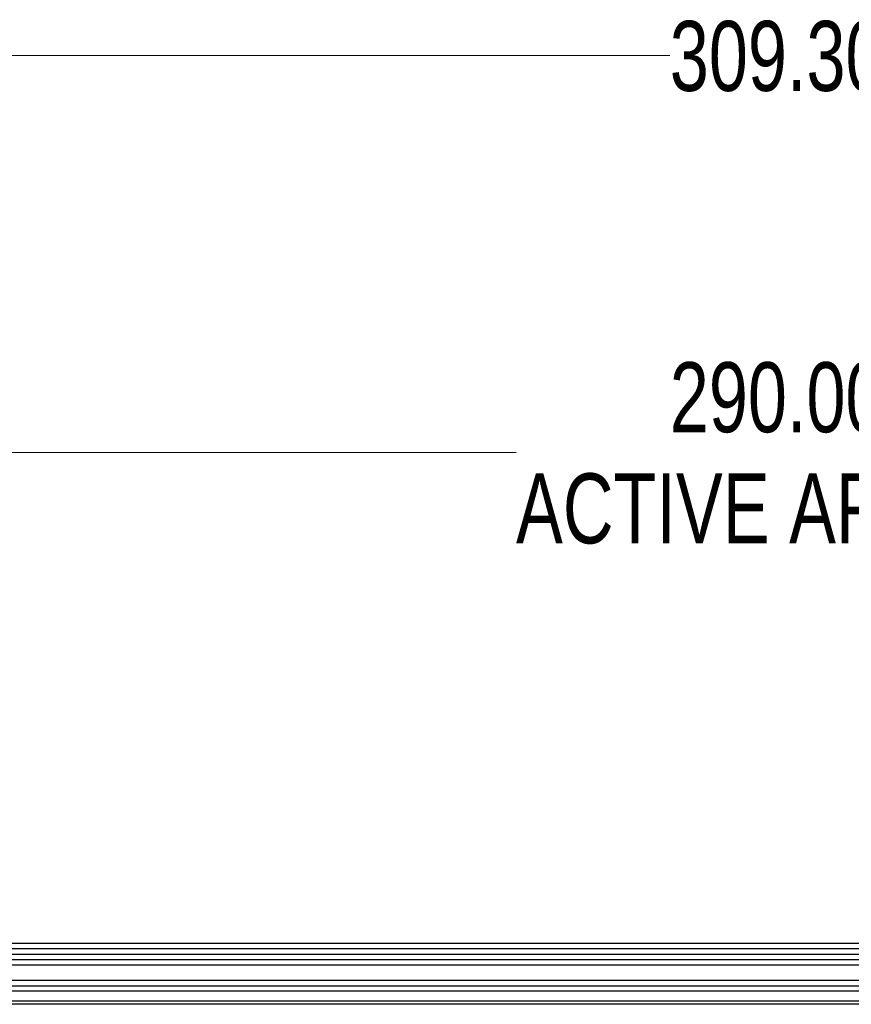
# Model space of a CAD drawing. Header units: millimetres. Extents: x 3 to 429, y 3 to 277.
# Tile 10 of 35: x 93 to 130, y 111 to 155. Entities that reach past the tile are written whole.
import ezdxf

# ---------------------------------------------------------------- set-up
doc = ezdxf.new("R2010")
doc.units = ezdxf.units.MM
doc.styles.add('SLDTEXTSTYLE0', font='TXT', dxfattribs={"width": 0.75})
doc.dimstyles.new('SLDDIMSTYLE0', dxfattribs={"dimtxt": 3.175, "dimasz": 3.556, "dimexe": 0, "dimexo": 0.0625, "dimgap": 0.79375, "dimtad": 0, "dimtih": 1, "dimtoh": 1, "dimlfac": 2, "dimrnd": 1e-09, "dimzin": 4, "dimdsep": 46, "dimtxsty": 'SLDTEXTSTYLE0', "dimblk1": 'CLOSED', "dimblk2": 'CLOSED', "dimsah": 1, "dimcen": 0.09, "dimadec": 0, "dimazin": 1, "dimtfac": 1, "dimtofl": 0, "dimtmove": 0, "dimatfit": 3, "dimldrblk": 'CLOSED', "dimfxl": 1, "dimfrac": 2, "dimtolj": 1, "dimtzin": 12, "dimarcsym": 0})

# ---------------------------------------------------------------- blocks, each defined once
blk = doc.blocks.new('_Closed')
at = {"color": 0, "linetype": 'ByBlock', "lineweight": -2}
for p, q in [((-1, 0.166667), (0, 0)), ((-1, 0.166667), (-1, -0.166667)), ((0, 0), (-1, -0.166667)), ((0, 0), (-1, 0))]:
    blk.add_line(p, q, dxfattribs=at)
blk = doc.blocks.new('_D')
at = {"color": 7, "linetype": 'Continuous', "lineweight": 0}
for p, q in [((56.752, 113.835), (56.752, 136.59)), ((201.752, 113.835), (201.752, 136.59)), ((56.752, 135.59), (115.046, 135.59)), ((201.752, 135.59), (141.897, 135.59))]:
    blk.add_line(p, q, dxfattribs=at)
at = {"color": 7, "linetype": 'Continuous', "lineweight": 18, "xscale": 3.556, "yscale": 3.556, "rotation": 180}
blk.add_blockref('_Closed', (56.752, 135.59, -7.125), dxfattribs=at)
at = {"color": 7, "linetype": 'Continuous', "lineweight": 18, "xscale": 3.556, "yscale": 3.556}
blk.add_blockref('_Closed', (201.752, 135.59, -7.125), dxfattribs=at)
at = {"color": 7, "linetype": 'Continuous', "lineweight": 18, "char_height": 3.175, "attachment_point": 1, "style": 'SLDTEXTSTYLE0'}
for s, insert in [('290.00', (122.02, 139.683)), ('ACTIVE AREA', (115.046, 134.642))]:
    blk.add_mtext(s, dxfattribs=dict(at, insert=insert))
blk = doc.blocks.new('_D_2')
at = {"color": 7, "linetype": 'Continuous', "lineweight": 0}
for p, q in [((51.927, 111.563), (51.927, 154.59)), ((206.577, 111.563), (206.577, 154.59)), ((51.927, 153.59), (122.02, 153.59)), ((206.577, 153.59), (134.923, 153.59))]:
    blk.add_line(p, q, dxfattribs=at)
at = {"color": 7, "linetype": 'Continuous', "lineweight": 18, "xscale": 3.556, "yscale": 3.556, "rotation": 180}
blk.add_blockref('_Closed', (51.927, 153.59, -7.125), dxfattribs=at)
at = {"color": 7, "linetype": 'Continuous', "lineweight": 18, "xscale": 3.556, "yscale": 3.556}
blk.add_blockref('_Closed', (206.577, 153.59, -7.125), dxfattribs=at)
at = {"color": 7, "linetype": 'Continuous', "lineweight": 18, "insert": (122.02, 155.163), "char_height": 3.175, "attachment_point": 1, "style": 'SLDTEXTSTYLE0'}
blk.add_mtext('309.30', dxfattribs=at)

msp = doc.modelspace()

# ---------------------------------------------------------------- linework, layer by layer
at = {"color": 7, "linetype": 'Continuous', "lineweight": 25}
for p, q in [((56.7524, 113.335), (201.7524, 113.335)), ((201.7524, 113.085), (56.7524, 113.085)), ((56.7524, 112.835), (201.7524, 112.835)), ((201.7524, 112.585), (56.7524, 112.585)), ((201.7524, 112.335), (56.7524, 112.335)), ((56.7524, 111.655), (201.7524, 111.655)), ((56.7524, 111.405), (201.7524, 111.405)), ((201.7524, 111.155), (56.7524, 111.155)), ((56.7524, 110.7236), (201.7524, 110.7236)), ((201.7524, 110.5687), (56.7524, 110.5687))]:
    msp.add_line(p, q, dxfattribs=at)

# ---------------------------------------------------------------- dimensions: what is measured, and where the dimension line sits
at = {"color": 7, "linetype": 'Continuous', "lineweight": 18}
dim = msp.add_linear_dim(base=(51.9274, 153.59), p1=(206.5774, 110.5625), p2=(51.9274, 110.5625), dimstyle='SLDDIMSTYLE0', dxfattribs=at)
dim.commit()
dim.dimension.update_dxf_attribs({"geometry": '_D_2', "text_midpoint": (128.4714, 153.59), "dimtype": 160})
dim = msp.add_linear_dim(base=(201.7524, 135.59), p1=(56.7524, 112.8353), p2=(201.7524, 112.8353), text='<>\\PACTIVE AREA', dimstyle='SLDDIMSTYLE0', dxfattribs=at)
dim.commit()
dim.dimension.update_dxf_attribs({"geometry": '_D', "text_midpoint": (128.4714, 135.59), "dimtype": 160})

doc.saveas('drawing.dxf')
